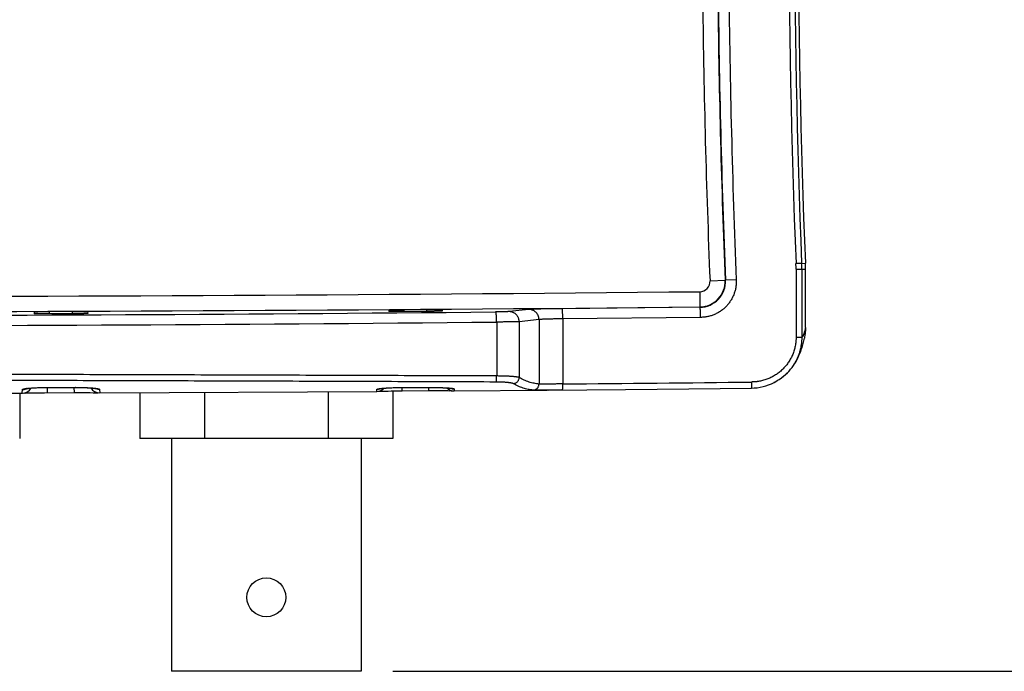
# Model space of a CAD drawing. Header units: inches. Extents: x 0 to 34, y 0 to 22.
# Tile 18 of 42: x 12.8 to 14.7, y 16.2 to 17.5. Entities that reach past the tile are written whole.
import ezdxf

# ---------------------------------------------------------------- set-up
doc = ezdxf.new("R2010")
doc.units = ezdxf.units.IN
doc.header["$LTSCALE"] = 1.87
doc.header["$MEASUREMENT"] = 0
doc.layers.get('0').update_dxf_attribs({"linetype": 'CONTINUOUS'})
doc.layers.add('DIMENSIONS', color=7, linetype='CONTINUOUS')
doc.styles.get("Standard").update_dxf_attribs({"font": 'txt', "width": 0.8})
doc.dimstyles.new('DIMSTYLE_1', dxfattribs={"dimtxt": 0.125, "dimasz": 0.18, "dimexe": 0.18, "dimexo": 0.0625, "dimgap": 0.09, "dimtad": 0, "dimtih": 1, "dimtoh": 1, "dimdec": 3, "dimzin": 4, "dimdsep": 46, "dimtxsty": 'STANDARD', "dimblk": '_FILLED', "dimblk1": '_FILLED', "dimblk2": '_FILLED', "dimcen": 0.09, "dimadec": 0, "dimazin": 0, "dimtp": 0.01, "dimtm": 0.01, "dimtfac": 1, "dimtdec": 3, "dimtofl": 0, "dimtmove": 0, "dimatfit": 3, "dimldrblk": '_FILLED', "dimfxl": 1, "dimtolj": 1, "dimtzin": 4, "dimarcsym": 0})

# ---------------------------------------------------------------- blocks, each defined once
blk = doc.blocks.new('_FILLED')
at = {"color": 0, "linetype": 'BYBLOCK'}
blk.add_solid([(0, 0), (-1, 0.174), (-1, -0.174)], dxfattribs=at)
blk = doc.blocks.new('*D2')
at = {"layer": 'DIMENSIONS', "color": 2, "linetype": 'CONTINUOUS'}
for p, q in [((14.2607, 18.6879), (16.1049, 18.6879)), ((15.9799, 18.6879), (15.9799, 17.5516)), ((15.9799, 16.1654), (15.9799, 17.3016)), ((13.4912, 16.1654), (16.1049, 16.1654))]:
    blk.add_line(p, q, dxfattribs=at)
at = {"layer": 'DIMENSIONS', "color": 2, "linetype": 'CONTINUOUS', "xscale": 0.18, "yscale": 0.18, "zscale": 0.18}
for p, rotation in [((15.9799, 18.6879), 90), ((15.9799, 16.1654), 270)]:
    blk.add_blockref('_FILLED', p, dxfattribs=dict(at, rotation=rotation))
at = {"layer": 'DIMENSIONS', "color": 2, "linetype": 'CONTINUOUS', "insert": (15.9799, 17.4891), "char_height": 0.125, "width": 1.325, "attachment_point": 2, "line_spacing_factor": 0.9}
blk.add_mtext('2.523{\\Ftxt.shx;\\W1.000000;\\H0.125000; }[64.07]', dxfattribs=at)

msp = doc.modelspace()

# ---------------------------------------------------------------- linework, layer by layer
at = {"color": 7, "linetype": 'CONTINUOUS'}
for p, q in [((14.2981, 16.971), (14.2869, 16.9705)), ((14.2872, 16.9594), (14.3057, 16.9594)), ((14.2872, 16.9594), (14.2872, 16.8248)), ((14.2981, 16.971), (14.3055, 16.9713)), ((14.2984, 16.9594), (14.2984, 16.8248)), ((14.3057, 16.8443), (14.3057, 16.9594)), ((14.1173, 16.9364), (14.1473, 16.9376)), ((14.1479, 16.9376), (14.1473, 16.9376)), ((14.1691, 16.9385), (14.1479, 16.9376)), ((14.097, 16.915), (14.0973, 16.885)), ((12.7831, 16.8752), (12.783, 16.8716)), ((12.8129, 16.8712), (12.8131, 16.8758)), ((12.8584, 16.876), (12.8131, 16.8758)), ((12.8585, 16.8714), (12.8584, 16.876)), ((12.8884, 16.8756), (12.8885, 16.872)), ((13.4832, 16.8788), (13.4831, 16.876)), ((13.5131, 16.8757), (13.5132, 16.8795)), ((13.5583, 16.8798), (13.5132, 16.8795)), ((13.5611, 16.8761), (13.5157, 16.8757)), ((13.5584, 16.8761), (13.5583, 16.8798)), ((13.5883, 16.8795), (13.5884, 16.8768)), ((13.7597, 16.8799), (13.7205, 16.8757)), ((14.0973, 16.8843), (13.8254, 16.8815)), ((14.0973, 16.8843), (14.0973, 16.885)), ((12.8599, 16.8714), (12.8142, 16.8712)), ((13.696, 16.8551), (13.696, 16.7486)), ((13.7796, 16.8599), (13.7404, 16.8557)), ((13.7404, 16.8557), (13.7404, 16.7454)), ((13.7796, 16.8599), (13.7796, 16.7327)), ((14.0986, 16.8643), (13.8265, 16.8615)), ((13.8265, 16.8615), (13.8265, 16.7329)), ((14.2984, 16.8248), (14.2872, 16.8248)), ((14.3036, 16.8234), (14.3035, 16.8232)), ((14.2953, 16.7945), (14.2963, 16.7972)), ((14.2963, 16.7972), (14.2972, 16.7998)), ((14.2972, 16.7998), (14.2981, 16.8025)), ((14.2981, 16.8024), (14.2989, 16.805)), ((14.2989, 16.805), (14.2997, 16.8076)), ((14.2997, 16.8076), (14.3004, 16.8101)), ((14.2864, 16.776), (14.2883, 16.7793)), ((14.2883, 16.7793), (14.29, 16.7826)), ((14.29, 16.7826), (14.2915, 16.7857)), ((14.2915, 16.7857), (14.2929, 16.7887)), ((14.2929, 16.7887), (14.2942, 16.7917)), ((14.2941, 16.7916), (14.2953, 16.7945)), ((14.27, 16.7548), (14.2733, 16.7583)), ((14.2733, 16.7583), (14.2764, 16.7619)), ((14.2764, 16.7618), (14.2793, 16.7654)), ((14.2792, 16.7654), (14.2819, 16.769)), ((14.2818, 16.769), (14.2842, 16.7725)), ((14.2842, 16.7725), (14.2864, 16.776)), ((14.2442, 16.7359), (14.2493, 16.7387)), ((14.2492, 16.7387), (14.254, 16.7416)), ((14.254, 16.7416), (14.2584, 16.7448)), ((14.2584, 16.7448), (14.2626, 16.748)), ((14.2625, 16.748), (14.2664, 16.7514)), ((14.2664, 16.7513), (14.27, 16.7548)), ((12.7594, 16.7146), (12.7596, 16.7217)), ((12.809, 16.726), (12.8641, 16.726)), ((12.8094, 16.7157), (12.8094, 16.726)), ((12.8118, 16.7261), (12.8118, 16.726)), ((12.8118, 16.7261), (12.8641, 16.7261)), ((12.8622, 16.7159), (12.8621, 16.726)), ((12.8642, 16.7261), (12.8641, 16.726)), ((12.912, 16.7221), (12.9122, 16.7151)), ((13.4596, 16.7181), (13.4597, 16.7222)), ((13.4816, 16.7189), (13.4878, 16.7191)), ((13.4878, 16.7191), (13.4949, 16.7192)), ((13.4912, 16.7191), (13.4912, 16.6254)), ((13.4941, 16.7192), (13.5013, 16.7193)), ((13.5008, 16.7193), (13.5084, 16.7193)), ((13.5063, 16.7193), (13.5096, 16.7193)), ((13.5096, 16.7193), (13.5096, 16.7258)), ((13.5096, 16.7193), (13.5676, 16.7197)), ((13.5141, 16.7259), (13.514, 16.7259)), ((13.514, 16.7259), (13.5141, 16.7259)), ((13.5141, 16.7259), (13.5664, 16.726)), ((13.5621, 16.7197), (13.5621, 16.7259)), ((13.5634, 16.7197), (13.5732, 16.7198)), ((13.5665, 16.726), (13.5664, 16.7259)), ((13.5664, 16.726), (13.5665, 16.726)), ((13.5732, 16.7198), (13.58, 16.7198)), ((13.5739, 16.7259), (13.5789, 16.7258)), ((13.5789, 16.7258), (13.5833, 16.7257)), ((13.5797, 16.7198), (13.586, 16.7197)), ((13.586, 16.7197), (13.5924, 16.7197)), ((13.5912, 16.7197), (13.5994, 16.7196)), ((13.5994, 16.7196), (13.6038, 16.7195)), ((13.6017, 16.7196), (13.6062, 16.7195)), ((13.606, 16.7195), (13.6077, 16.7194)), ((13.612, 16.7231), (13.6121, 16.7192)), ((13.6121, 16.7192), (13.7944, 16.7206)), ((13.7978, 16.7207), (13.7944, 16.7206)), ((13.7944, 16.7206), (13.796, 16.7206)), ((13.8261, 16.7209), (13.7978, 16.7207)), ((14.2384, 16.7331), (14.2441, 16.7358)), ((14.2441, 16.7358), (14.2433, 16.7354)), ((12.2121, 16.7136), (12.7594, 16.7146)), ((12.7542, 16.7146), (12.7542, 16.6254)), ((12.7625, 16.7148), (12.7653, 16.715)), ((12.7625, 16.7148), (12.7632, 16.7149)), ((12.7649, 16.7149), (12.7684, 16.7151)), ((12.7684, 16.7151), (12.7747, 16.7152)), ((12.7724, 16.7152), (12.7776, 16.7153)), ((12.7776, 16.7153), (12.784, 16.7154)), ((12.7829, 16.7154), (12.7892, 16.7155)), ((12.7892, 16.7155), (12.7965, 16.7156)), ((12.7965, 16.7156), (12.803, 16.7156)), ((12.803, 16.7156), (12.8622, 16.7159)), ((12.8622, 16.7159), (12.8702, 16.7159)), ((12.8676, 16.7159), (12.875, 16.7159)), ((12.8749, 16.7159), (12.8816, 16.7158)), ((12.8814, 16.7158), (12.8874, 16.7158)), ((12.8874, 16.7158), (12.8935, 16.7157)), ((12.8912, 16.7157), (12.8994, 16.7156)), ((12.8994, 16.7156), (12.9038, 16.7155)), ((12.9017, 16.7156), (12.9065, 16.7155)), ((12.9065, 16.7155), (12.9084, 16.7154)), ((12.9084, 16.7154), (12.9091, 16.7154)), ((12.9122, 16.7151), (13.4596, 16.7181)), ((12.9912, 16.7156), (12.9912, 16.6254)), ((13.1189, 16.7163), (13.1189, 16.6254)), ((13.3636, 16.7176), (13.3636, 16.6254)), ((13.4626, 16.7183), (13.4632, 16.7184)), ((13.4632, 16.7184), (13.4645, 16.7184)), ((13.4645, 16.7184), (13.4666, 16.7185)), ((13.4666, 16.7185), (13.4708, 16.7186)), ((13.4708, 16.7186), (13.4755, 16.7188)), ((13.4755, 16.7188), (13.4816, 16.7189)), ((13.4912, 16.6254), (12.9912, 16.6254)), ((13.0537, 16.6254), (13.0537, 16.1654)), ((13.4287, 16.6254), (13.4287, 16.1654)), ((13.4287, 16.1654), (13.0537, 16.1654))]:
    msp.add_line(p, q, dxfattribs=at)
for points in [[(14.3004, 16.8101), (14.3011, 16.8127), (14.3017, 16.8153), (14.3023, 16.8179), (14.303, 16.8206), (14.3035, 16.8232)], [(12.7669, 16.7235), (12.7668, 16.7235), (12.7669, 16.7235), (12.767, 16.7235), (12.7673, 16.7236), (12.7676, 16.7236), (12.7681, 16.7237), (12.7686, 16.7238), (12.7692, 16.7239), (12.77, 16.724), (12.7708, 16.7241), (12.7717, 16.7242), (12.7728, 16.7243), (12.774, 16.7245), (12.7753, 16.7246), (12.7768, 16.7247), (12.7785, 16.7249), (12.7804, 16.725), (12.7824, 16.7252), (12.7847, 16.7253), (12.7873, 16.7254), (12.7901, 16.7256), (12.7932, 16.7257), (12.7963, 16.7258), (12.7994, 16.7259), (12.8025, 16.726), (12.8058, 16.726), (12.809, 16.726)], [(12.8641, 16.726), (12.8663, 16.726), (12.869, 16.726), (12.8717, 16.726), (12.8742, 16.7259), (12.8767, 16.7258), (12.879, 16.7258), (12.8812, 16.7257), (12.8833, 16.7256), (12.8853, 16.7255), (12.8872, 16.7254), (12.889, 16.7254), (12.8906, 16.7252), (12.8922, 16.7251), (12.8937, 16.725), (12.8951, 16.7249), (12.8964, 16.7248), (12.8976, 16.7247), (12.8987, 16.7246), (12.8997, 16.7245), (12.9006, 16.7244), (12.9014, 16.7243), (12.9022, 16.7242), (12.9028, 16.7241), (12.9034, 16.724), (12.9038, 16.724), (12.9042, 16.7239), (12.9045, 16.7238), (12.9047, 16.7238), (12.9048, 16.7238), (12.9048, 16.7238)], [(13.4658, 16.7235), (13.4658, 16.7235), (13.4659, 16.7235), (13.466, 16.7235), (13.4663, 16.7236), (13.4667, 16.7236), (13.4671, 16.7237), (13.4677, 16.7238), (13.4684, 16.7239), (13.4692, 16.724), (13.47, 16.7241), (13.471, 16.7242), (13.4722, 16.7243), (13.4734, 16.7244), (13.4748, 16.7245), (13.4762, 16.7246), (13.4779, 16.7247), (13.4797, 16.7249), (13.4816, 16.725), (13.4838, 16.7251), (13.4862, 16.7252), (13.4889, 16.7254), (13.4918, 16.7255), (13.4949, 16.7256), (13.4981, 16.7257), (13.5013, 16.7257), (13.5046, 16.7258), (13.508, 16.7258), (13.5113, 16.7259)], [(13.5113, 16.7259), (13.5685, 16.7259), (13.5713, 16.7259), (13.5739, 16.7259)], [(13.5833, 16.7257), (13.5874, 16.7255), (13.5892, 16.7255), (13.5909, 16.7254), (13.5926, 16.7253), (13.5941, 16.7252), (13.5956, 16.7252), (13.5969, 16.7251), (13.5981, 16.725), (13.5993, 16.7249), (13.6003, 16.7248), (13.6012, 16.7248), (13.6021, 16.7247), (13.6029, 16.7246), (13.6036, 16.7245), (13.6042, 16.7245), (13.6047, 16.7244), (13.6052, 16.7243), (13.6055, 16.7243), (13.6058, 16.7242), (13.6059, 16.7242), (13.606, 16.7242)], [(13.6077, 16.7194), (13.609, 16.7194), (13.6091, 16.7194)], [(13.7978, 16.7207), (13.9504, 16.7221), (14.0751, 16.7233), (14.1992, 16.7247)], [(14.1992, 16.7247), (14.2046, 16.7249), (14.2104, 16.7254), (14.2162, 16.7263), (14.2219, 16.7275), (14.2275, 16.7291), (14.233, 16.7309), (14.2384, 16.7331)]]:
    msp.add_lwpolyline(points, dxfattribs=at)
msp.add_circle((13.2412, 16.3114), 0.0385, dxfattribs=at)
for centre, radius, start, end in [((32.2523, 17.6854), 17.9795, 177.72139, 182.27861), ((32.2605, 17.6854), 17.9766, 177.72253, 182.27747), ((32.2913, 17.6854), 18, 177.72643, 182.27357), ((32.3106, 17.6854), 18.178, 180.52431, 182.35744), ((32.297, 17.6854), 18.1432, 180.52477, 182.35938), ((32.2913, 17.6854), 18.1895, 180.62696, 182.35992), ((32.2913, 17.6854), 18.1595, 180.62696, 182.35992), ((14.0071, 16.9594), 0.28, 0.0001, 2.2786), ((14.0062, 16.9594), 0.2922, 0.0001, 2.2772), ((14.0057, 16.9594), 0.3, 0, 2.2736), ((14.0968, 16.9355), 0.0205, 270.575, 2.3599), ((14.0967, 16.9355), 0.0513, 270.6678, 2.3535), ((14.0968, 16.9355), 0.0505, 270.575, 2.3599), ((12.1357, 212.3491), 195.4439, 269.425038, 270.574962), ((12.1357, 212.3494), 195.4743, 269.425039, 270.574961), ((12.1357, 177.8855), 161.0179, 269.445542, 270.554458), ((12.1357, 178.2881), 161.4406, 269.446245, 270.553755), ((12.7594, 16.7346), 0.02, 270.1825, 330.3965), ((12.7596, 16.7418), 0.02, 270.1686, 291.7209), ((12.7805, 16.6285), 0.0963, 97.8334, 98.2091), ((12.7596, 16.7418), 0.02, 291.7241, 295.7706), ((12.9121, 16.7351), 0.02, 210.6838, 270.2272), ((12.9119, 16.7421), 0.02, 244.7729, 248.8279), ((12.892, 16.6294), 0.0955, 82.258, 82.5391), ((12.9119, 16.7422), 0.02, 248.8309, 270.2363), ((13.4595, 16.7381), 0.02, 270.3874, 317.0102), ((13.4596, 16.7423), 0.02, 270.3772, 288.4787), ((13.4596, 16.7423), 0.02, 288.4794, 291.9663), ((13.612, 16.7392), 0.02, 225.1365, 270.432), ((13.6119, 16.7431), 0.02, 249.206, 270.4365), ((12.488, 169.2153), 152.4883, 270.502931, 270.643215)]:
    msp.add_arc(centre, radius, start, end, dxfattribs=at)
for points, knots in [([(14.1691, 16.9385), (14.1692, 16.9373), (14.1692, 16.9355), (14.1692, 16.9331), (14.1691, 16.9313), (14.169, 16.9295), (14.1687, 16.9272), (14.1683, 16.9242), (14.1677, 16.9207), (14.1666, 16.9161), (14.1647, 16.9104), (14.1619, 16.9039), (14.1584, 16.8976), (14.155, 16.8927), (14.152, 16.8891), (14.1488, 16.8855), (14.1453, 16.8822), (14.1417, 16.8792), (14.1388, 16.8771), (14.1358, 16.8751), (14.1317, 16.8727), (14.1275, 16.8706), (14.1231, 16.8688), (14.1197, 16.8676), (14.1163, 16.8666), (14.1128, 16.8658), (14.1093, 16.8651), (14.1058, 16.8647), (14.1022, 16.8644), (14.0998, 16.8643), (14.0986, 16.8643)], [0, 0, 0, 0, 0.031279, 0.046921, 0.062562, 0.078203, 0.093844, 0.125123, 0.1564, 0.187677, 0.250206, 0.312728, 0.375241, 0.437744, 0.469002, 0.500256, 0.562738, 0.593984, 0.625228, 0.65647, 0.687709, 0.750162, 0.781396, 0.812628, 0.843858, 0.875088, 0.906317, 0.937544, 0.968773, 1, 1, 1, 1]), ([(12.7831, 16.8752), (12.7831, 16.8752), (12.7831, 16.8752), (12.7831, 16.8752), (12.7831, 16.8752), (12.7831, 16.8752), (12.7832, 16.8752), (12.7832, 16.8752), (12.7833, 16.8753), (12.7834, 16.8753), (12.7837, 16.8753), (12.784, 16.8753), (12.7844, 16.8754), (12.7848, 16.8754), (12.7854, 16.8754), (12.786, 16.8754), (12.7866, 16.8755), (12.7874, 16.8755), (12.7881, 16.8755), (12.789, 16.8755), (12.7902, 16.8756), (12.7919, 16.8756), (12.7941, 16.8756), (12.7965, 16.8757), (12.799, 16.8757), (12.8016, 16.8757), (12.8044, 16.8758), (12.8082, 16.8758), (12.8111, 16.8758), (12.8131, 16.8758)], [0, 0, 0, 0, 0.00053, 0.000968, 0.001542, 0.002258, 0.003118, 0.005276, 0.008024, 0.011362, 0.019811, 0.03061, 0.043736, 0.059161, 0.076847, 0.096754, 0.118833, 0.143032, 0.169293, 0.197552, 0.227742, 0.293618, 0.366287, 0.44505, 0.529148, 0.617772, 0.71007, 0.805152, 1, 1, 1, 1]), ([(12.8584, 16.876), (12.8604, 16.876), (12.8633, 16.876), (12.8671, 16.876), (12.8699, 16.876), (12.8725, 16.876), (12.875, 16.876), (12.8774, 16.8759), (12.8796, 16.8759), (12.8812, 16.8759), (12.8825, 16.8759), (12.8833, 16.8758), (12.8841, 16.8758), (12.8848, 16.8758), (12.8855, 16.8758), (12.8861, 16.8758), (12.8866, 16.8757), (12.8871, 16.8757), (12.8875, 16.8757), (12.8878, 16.8757), (12.888, 16.8757), (12.8882, 16.8756), (12.8883, 16.8756), (12.8883, 16.8756), (12.8884, 16.8756), (12.8884, 16.8756), (12.8884, 16.8756), (12.8884, 16.8756), (12.8884, 16.8756), (12.8884, 16.8756)], [0, 0, 0, 0, 0.194889, 0.289988, 0.382298, 0.470931, 0.555034, 0.633798, 0.706465, 0.772336, 0.802522, 0.830776, 0.857032, 0.881226, 0.9033, 0.9232, 0.940881, 0.956299, 0.969419, 0.980212, 0.988654, 0.99199, 0.994735, 0.99689, 0.997748, 0.998462, 0.999035, 0.999471, 1, 1, 1, 1]), ([(13.5157, 16.8757), (13.5146, 16.8757), (13.5126, 16.8757), (13.5095, 16.8757), (13.5064, 16.8757), (13.5035, 16.8756), (13.5006, 16.8756), (13.4978, 16.8757), (13.4953, 16.8757), (13.4929, 16.8757), (13.491, 16.8757), (13.4896, 16.8757), (13.4887, 16.8757), (13.4878, 16.8757), (13.487, 16.8758), (13.4863, 16.8758), (13.4856, 16.8758), (13.485, 16.8758), (13.4845, 16.8758), (13.4841, 16.8759), (13.4837, 16.8759), (13.4835, 16.8759), (13.4833, 16.8759), (13.4832, 16.8759), (13.4832, 16.876), (13.4831, 16.876), (13.4831, 16.876), (13.4831, 16.876), (13.4831, 16.876), (13.4831, 16.876), (13.4831, 16.876)], [0, 0, 0, 0, 0.09521, 0.190258, 0.284128, 0.375809, 0.464316, 0.548697, 0.628043, 0.701502, 0.768284, 0.798944, 0.827673, 0.854393, 0.879033, 0.901528, 0.921818, 0.93985, 0.955576, 0.968955, 0.979956, 0.988551, 0.991941, 0.994725, 0.996906, 0.997771, 0.998488, 0.999059, 0.999491, 1, 1, 1, 1]), ([(13.4832, 16.8788), (13.4832, 16.8788), (13.4832, 16.8788), (13.4832, 16.8788), (13.4832, 16.8788), (13.4832, 16.8788), (13.4832, 16.8788), (13.4833, 16.8788), (13.4834, 16.8788), (13.4835, 16.8788), (13.4838, 16.8789), (13.4841, 16.8789), (13.4845, 16.8789), (13.4849, 16.879), (13.4855, 16.879), (13.4861, 16.879), (13.4867, 16.879), (13.4874, 16.8791), (13.4882, 16.8791), (13.4891, 16.8791), (13.4903, 16.8792), (13.492, 16.8792), (13.4942, 16.8792), (13.4965, 16.8793), (13.4991, 16.8793), (13.5017, 16.8794), (13.5045, 16.8794), (13.5083, 16.8795), (13.5112, 16.8795), (13.5132, 16.8795)], [0, 0, 0, 0, 0.000531, 0.00097, 0.001544, 0.002261, 0.003121, 0.005281, 0.008031, 0.011371, 0.019823, 0.030625, 0.043755, 0.059183, 0.076872, 0.096782, 0.118864, 0.143066, 0.16933, 0.197591, 0.227783, 0.293663, 0.366334, 0.445096, 0.529192, 0.617811, 0.710101, 0.805175, 1, 1, 1, 1]), ([(13.5583, 16.8798), (13.5603, 16.8798), (13.5632, 16.8798), (13.567, 16.8799), (13.5698, 16.8799), (13.5724, 16.8799), (13.5749, 16.8799), (13.5773, 16.8798), (13.5795, 16.8798), (13.5811, 16.8798), (13.5824, 16.8798), (13.5832, 16.8798), (13.584, 16.8798), (13.5847, 16.8797), (13.5854, 16.8797), (13.586, 16.8797), (13.5865, 16.8797), (13.587, 16.8797), (13.5874, 16.8796), (13.5877, 16.8796), (13.5879, 16.8796), (13.5881, 16.8796), (13.5882, 16.8796), (13.5882, 16.8796), (13.5883, 16.8795), (13.5883, 16.8795), (13.5883, 16.8795), (13.5883, 16.8795), (13.5883, 16.8795), (13.5883, 16.8795)], [0, 0, 0, 0, 0.194908, 0.290015, 0.38233, 0.470967, 0.555073, 0.633837, 0.706503, 0.772371, 0.802556, 0.830809, 0.857062, 0.881254, 0.903325, 0.923223, 0.9409, 0.956316, 0.969433, 0.980223, 0.988662, 0.991996, 0.99474, 0.996894, 0.997751, 0.998464, 0.999036, 0.999472, 1, 1, 1, 1]), ([(13.5884, 16.8768), (13.5884, 16.8768), (13.5884, 16.8768), (13.5884, 16.8768), (13.5884, 16.8768), (13.5883, 16.8768), (13.5883, 16.8768), (13.5882, 16.8768), (13.5881, 16.8767), (13.5879, 16.8767), (13.5876, 16.8767), (13.5872, 16.8767), (13.5868, 16.8766), (13.5863, 16.8766), (13.5858, 16.8766), (13.5852, 16.8766), (13.5846, 16.8765), (13.5836, 16.8765), (13.5823, 16.8765), (13.5805, 16.8764), (13.5785, 16.8764), (13.5764, 16.8763), (13.5741, 16.8763), (13.5717, 16.8762), (13.5692, 16.8762), (13.5656, 16.8761), (13.5629, 16.8761), (13.5611, 16.8761)], [0, 0, 0, 0, 0.000527, 0.000953, 0.001508, 0.002201, 0.003033, 0.005125, 0.011034, 0.01925, 0.029764, 0.042559, 0.057609, 0.074885, 0.094349, 0.115962, 0.139678, 0.165447, 0.22292, 0.287894, 0.359814, 0.438066, 0.521981, 0.610841, 0.703883, 0.800313, 1, 1, 1, 1]), ([(13.7205, 16.8757), (13.7204, 16.8757), (13.7203, 16.8757), (13.7199, 16.8756), (13.7192, 16.8756), (13.7183, 16.8756), (13.7173, 16.8755), (13.716, 16.8755), (13.714, 16.8754), (13.7112, 16.8753), (13.7074, 16.8752), (13.7032, 16.8752), (13.6986, 16.8751), (13.6955, 16.8751), (13.6939, 16.8751)], [0, 0, 0, 0, 0.008912, 0.019631, 0.046322, 0.080054, 0.120559, 0.167559, 0.220765, 0.344368, 0.488016, 0.648045, 0.820212, 1, 1, 1, 1]), ([(13.696, 16.8551), (13.696, 16.8563), (13.696, 16.8589), (13.6958, 16.862), (13.6957, 16.8644), (13.6956, 16.866), (13.6955, 16.8676), (13.6953, 16.869), (13.6952, 16.8703), (13.695, 16.8714), (13.6949, 16.8721), (13.6948, 16.8726), (13.6948, 16.873), (13.6947, 16.8734), (13.6946, 16.8738), (13.6945, 16.8741), (13.6944, 16.8744), (13.6943, 16.8746), (13.6942, 16.8748), (13.6941, 16.8749), (13.6941, 16.875), (13.694, 16.875), (13.6939, 16.8751)], [0, 0, 0, 0, 0.190361, 0.373664, 0.460522, 0.543096, 0.620619, 0.692378, 0.757717, 0.816047, 0.842421, 0.866858, 0.889309, 0.90973, 0.928088, 0.944359, 0.958532, 0.970616, 0.980652, 0.984931, 0.988743, 1, 1, 1, 1]), ([(13.7404, 16.8557), (13.7404, 16.8564), (13.7403, 16.8577), (13.74, 16.8596), (13.7395, 16.8615), (13.7389, 16.8634), (13.738, 16.8652), (13.737, 16.8669), (13.7359, 16.8684), (13.7346, 16.8699), (13.7331, 16.8712), (13.7315, 16.8724), (13.7299, 16.8734), (13.7281, 16.8742), (13.7263, 16.8749), (13.7244, 16.8754), (13.7225, 16.8756), (13.7212, 16.8757), (13.7205, 16.8757)], [0, 0, 0, 0, 0.062917, 0.125835, 0.188736, 0.251601, 0.314415, 0.377163, 0.439833, 0.502416, 0.564906, 0.627301, 0.689602, 0.751815, 0.813948, 0.876014, 0.938025, 1, 1, 1, 1]), ([(13.8254, 16.8815), (13.8215, 16.8814), (13.8139, 16.8813), (13.8027, 16.8812), (13.7938, 16.881), (13.7871, 16.8809), (13.7825, 16.8808), (13.7783, 16.8807), (13.7744, 16.8806), (13.7709, 16.8805), (13.7678, 16.8804), (13.7651, 16.8802), (13.7632, 16.8802), (13.7619, 16.8801), (13.761, 16.88), (13.7603, 16.88), (13.7599, 16.8799), (13.7597, 16.8799)], [0, 0, 0, 0, 0.178019, 0.349575, 0.509791, 0.584219, 0.654148, 0.719057, 0.778504, 0.832085, 0.879393, 0.920093, 0.953918, 0.968168, 0.980599, 0.991219, 1, 1, 1, 1]), ([(13.7796, 16.8599), (13.7796, 16.8606), (13.7795, 16.8619), (13.7792, 16.8638), (13.7788, 16.8657), (13.7781, 16.8676), (13.7772, 16.8694), (13.7762, 16.8711), (13.7751, 16.8726), (13.7738, 16.8741), (13.7723, 16.8754), (13.7708, 16.8766), (13.7691, 16.8776), (13.7673, 16.8784), (13.7655, 16.8791), (13.7636, 16.8796), (13.7617, 16.8798), (13.7604, 16.8799), (13.7597, 16.8799)], [0, 0, 0, 0, 0.062917, 0.125835, 0.188736, 0.251601, 0.314415, 0.377164, 0.439834, 0.502416, 0.564906, 0.627301, 0.689602, 0.751815, 0.813948, 0.876014, 0.938025, 1, 1, 1, 1]), ([(13.8265, 16.8615), (13.8265, 16.8628), (13.8265, 16.8647), (13.8264, 16.8672), (13.8264, 16.869), (13.8263, 16.8708), (13.8263, 16.8724), (13.8262, 16.874), (13.8261, 16.8754), (13.826, 16.8768), (13.826, 16.8779), (13.8259, 16.8789), (13.8258, 16.8798), (13.8257, 16.8804), (13.8256, 16.8808), (13.8256, 16.881), (13.8256, 16.8812), (13.8255, 16.8813), (13.8255, 16.8814), (13.8255, 16.8814), (13.8254, 16.8814), (13.8254, 16.8815), (13.8254, 16.8815)], [0, 0, 0, 0, 0.19229, 0.28618, 0.377382, 0.46504, 0.54833, 0.62647, 0.698728, 0.764427, 0.822955, 0.873769, 0.916404, 0.950483, 0.964224, 0.975735, 0.985007, 0.992055, 0.994765, 0.996957, 0.998672, 1, 1, 1, 1]), ([(14.0986, 16.8643), (14.0986, 16.8655), (14.0986, 16.8681), (14.0985, 16.8712), (14.0984, 16.8736), (14.0983, 16.8752), (14.0983, 16.8768), (14.0982, 16.8782), (14.0981, 16.8795), (14.098, 16.8807), (14.0979, 16.8817), (14.0978, 16.8825), (14.0977, 16.883), (14.0976, 16.8833), (14.0976, 16.8836), (14.0975, 16.8838), (14.0975, 16.884), (14.0974, 16.8841), (14.0974, 16.8841), (14.0974, 16.8842), (14.0973, 16.8842), (14.0973, 16.8842), (14.0973, 16.8843)], [0, 0, 0, 0, 0.19193, 0.37669, 0.464201, 0.547359, 0.625387, 0.697553, 0.763186, 0.821677, 0.872487, 0.91516, 0.933328, 0.949332, 0.963147, 0.974755, 0.984158, 0.988042, 0.991392, 0.994223, 0.996565, 1, 1, 1, 1]), ([(12.8142, 16.8712), (12.8132, 16.8712), (12.8112, 16.8712), (12.8082, 16.8712), (12.8053, 16.8712), (12.8024, 16.8712), (12.7996, 16.8712), (12.797, 16.8712), (12.7945, 16.8713), (12.7923, 16.8713), (12.7905, 16.8713), (12.7892, 16.8713), (12.7883, 16.8713), (12.7875, 16.8714), (12.7867, 16.8714), (12.786, 16.8714), (12.7854, 16.8714), (12.7848, 16.8715), (12.7843, 16.8715), (12.7839, 16.8715), (12.7836, 16.8715), (12.7834, 16.8715), (12.7832, 16.8716), (12.7831, 16.8716), (12.7831, 16.8716), (12.783, 16.8716), (12.783, 16.8716), (12.783, 16.8716), (12.783, 16.8716), (12.783, 16.8716), (12.783, 16.8716)], [0, 0, 0, 0, 0.096659, 0.192751, 0.287303, 0.379351, 0.467957, 0.55222, 0.631279, 0.704332, 0.770634, 0.801041, 0.829514, 0.855981, 0.880375, 0.902634, 0.922704, 0.940534, 0.956079, 0.969302, 0.980172, 0.988665, 0.992016, 0.994769, 0.996925, 0.997781, 0.998491, 0.999058, 0.999487, 1, 1, 1, 1]), ([(12.8885, 16.872), (12.8885, 16.872), (12.8885, 16.872), (12.8885, 16.872), (12.8885, 16.872), (12.8885, 16.872), (12.8884, 16.872), (12.8883, 16.872), (12.8882, 16.872), (12.8879, 16.8719), (12.8876, 16.8719), (12.8873, 16.8719), (12.8868, 16.8719), (12.8863, 16.8718), (12.8858, 16.8718), (12.8852, 16.8718), (12.8845, 16.8718), (12.8834, 16.8717), (12.882, 16.8717), (12.8802, 16.8716), (12.8781, 16.8716), (12.8758, 16.8716), (12.8735, 16.8715), (12.8709, 16.8715), (12.8683, 16.8715), (12.8646, 16.8714), (12.8618, 16.8714), (12.8599, 16.8714)], [0, 0, 0, 0, 0.000522, 0.000948, 0.001507, 0.002205, 0.003045, 0.005157, 0.011127, 0.019431, 0.030058, 0.04299, 0.058198, 0.07565, 0.095307, 0.117127, 0.14106, 0.167052, 0.224975, 0.290375, 0.362659, 0.441172, 0.525201, 0.613983, 0.706711, 0.802541, 1, 1, 1, 1]), ([(13.7404, 16.8557), (13.7403, 16.8557), (13.74, 16.8557), (13.7393, 16.8556), (13.7382, 16.8556), (13.7367, 16.8556), (13.7349, 16.8555), (13.7329, 16.8555), (13.7296, 16.8554), (13.7248, 16.8553), (13.7185, 16.8552), (13.7115, 16.8552), (13.7039, 16.8551), (13.6987, 16.8551), (13.696, 16.8551)], [0, 0, 0, 0, 0.008866, 0.019545, 0.046259, 0.079971, 0.120461, 0.167462, 0.220666, 0.344242, 0.487944, 0.647996, 0.82019, 1, 1, 1, 1]), ([(13.8265, 16.8615), (13.8237, 16.8614), (13.8183, 16.8613), (13.8103, 16.8612), (13.8039, 16.861), (13.7992, 16.8609), (13.7959, 16.8608), (13.7929, 16.8607), (13.7901, 16.8606), (13.7876, 16.8605), (13.7853, 16.8604), (13.7834, 16.8603), (13.7821, 16.8602), (13.7811, 16.8601), (13.7805, 16.86), (13.78, 16.86), (13.7797, 16.8599), (13.7796, 16.8599)], [0, 0, 0, 0, 0.177959, 0.349461, 0.50964, 0.584049, 0.653956, 0.718865, 0.778318, 0.831893, 0.879212, 0.91994, 0.953793, 0.968066, 0.980537, 0.991189, 1, 1, 1, 1]), ([(14.3057, 16.8443), (14.3056, 16.8436), (14.3053, 16.8422), (14.3048, 16.8402), (14.3044, 16.8384), (14.3039, 16.8366), (14.3035, 16.835), (14.303, 16.8335), (14.3025, 16.8321), (14.3021, 16.8308), (14.3016, 16.8296), (14.3012, 16.8286), (14.3007, 16.8277), (14.3002, 16.8268), (14.2998, 16.8261), (14.2993, 16.8256), (14.2989, 16.8251), (14.2985, 16.8249), (14.2984, 16.8248)], [0, 0, 0, 0, 0.100804, 0.196443, 0.286918, 0.372213, 0.452307, 0.527199, 0.596893, 0.6614, 0.720744, 0.774963, 0.824122, 0.868318, 0.907703, 0.942512, 0.973099, 1, 1, 1, 1]), ([(14.3057, 16.8437), (14.3057, 16.8429), (14.3057, 16.8411), (14.3056, 16.8386), (14.3054, 16.836), (14.3052, 16.8334), (14.3049, 16.8309), (14.3044, 16.8275), (14.3039, 16.8249), (14.3035, 16.8232)], [0, 0, 0, 0, 0.125245, 0.249871, 0.374751, 0.499864, 0.624947, 0.74996, 1, 1, 1, 1]), ([(14.2872, 16.8248), (14.2872, 16.8233), (14.2871, 16.8212), (14.2869, 16.8183), (14.2867, 16.8155), (14.2862, 16.8119), (14.2855, 16.8077), (14.2846, 16.8035), (14.283, 16.7979), (14.2811, 16.7925), (14.2788, 16.7873), (14.2762, 16.7821), (14.2725, 16.776), (14.2674, 16.7691), (14.2617, 16.7627), (14.2553, 16.7569), (14.2484, 16.7517), (14.2411, 16.7472), (14.2333, 16.7435), (14.2266, 16.741), (14.2211, 16.7395), (14.2169, 16.7385), (14.2134, 16.7378), (14.2105, 16.7374), (14.2084, 16.7372), (14.2063, 16.737), (14.2034, 16.7368), (14.2013, 16.7367), (14.1998, 16.7367)], [0, 0, 0, 0, 0.031286, 0.046931, 0.062575, 0.09386, 0.125144, 0.156427, 0.187709, 0.250248, 0.281523, 0.312796, 0.375316, 0.437823, 0.500319, 0.562802, 0.625274, 0.687736, 0.750187, 0.812632, 0.843861, 0.875089, 0.906316, 0.921931, 0.937545, 0.953159, 0.968774, 1, 1, 1, 1]), ([(14.2984, 16.8248), (14.2984, 16.8225), (14.2983, 16.8191), (14.2979, 16.8145), (14.2973, 16.81), (14.2963, 16.8043), (14.2947, 16.7977), (14.2926, 16.7911), (14.2901, 16.7848), (14.2871, 16.7786), (14.2838, 16.7726), (14.28, 16.7669), (14.2758, 16.7614), (14.2713, 16.7563), (14.2665, 16.7514), (14.2613, 16.7469), (14.2558, 16.7428), (14.2501, 16.7391), (14.2461, 16.7368), (14.2441, 16.7358)], [0, 0, 0, 0, 0.062526, 0.093793, 0.125061, 0.187585, 0.250107, 0.312626, 0.375141, 0.437652, 0.500158, 0.562658, 0.625153, 0.687642, 0.750125, 0.812602, 0.875074, 0.937539, 1, 1, 1, 1]), ([(13.696, 16.7486), (13.6312, 16.7488), (13.5014, 16.7492), (13.3067, 16.7499), (13.1118, 16.7505), (12.9168, 16.7511), (12.7216, 16.7516), (12.5264, 16.7519), (12.3311, 16.7522), (12.1357, 16.7522), (11.9404, 16.7522), (11.7451, 16.7519), (11.5499, 16.7516), (11.3547, 16.7511), (11.1597, 16.7505), (10.9648, 16.7499), (10.7701, 16.7492), (10.6403, 16.7488), (10.5755, 16.7486)], [0, 0, 0, 0, 0.062337, 0.124739, 0.187197, 0.249702, 0.312244, 0.374814, 0.437402, 0.5, 0.562598, 0.625186, 0.687756, 0.750298, 0.812803, 0.875261, 0.937663, 1, 1, 1, 1]), ([(13.6949, 16.7366), (13.6301, 16.7369), (13.5005, 16.7373), (13.3059, 16.738), (13.1111, 16.7386), (12.9162, 16.7392), (12.7212, 16.7397), (12.5261, 16.7401), (12.3309, 16.7403), (12.1357, 16.7404), (11.9405, 16.7403), (11.7454, 16.7401), (11.5503, 16.7397), (11.3552, 16.7392), (11.1603, 16.7386), (10.9656, 16.738), (10.771, 16.7373), (10.6413, 16.7369), (10.5765, 16.7366)], [0, 0, 0, 0, 0.062335, 0.124737, 0.187194, 0.249699, 0.312241, 0.374812, 0.437401, 0.5, 0.562599, 0.625188, 0.687759, 0.750301, 0.812806, 0.875263, 0.937665, 1, 1, 1, 1]), ([(13.6949, 16.7366), (13.695, 16.7367), (13.695, 16.7367), (13.6951, 16.7368), (13.6951, 16.7369), (13.6952, 16.7372), (13.6953, 16.7375), (13.6954, 16.7379), (13.6955, 16.7385), (13.6955, 16.7391), (13.6956, 16.7398), (13.6957, 16.7406), (13.6958, 16.7414), (13.6959, 16.7427), (13.6959, 16.7443), (13.696, 16.7464), (13.696, 16.7478), (13.696, 16.7486)], [0, 0, 0, 0, 0.00762, 0.016969, 0.02813, 0.041143, 0.072749, 0.111718, 0.15782, 0.210731, 0.270047, 0.335306, 0.405985, 0.481515, 0.644638, 0.819369, 1, 1, 1, 1]), ([(13.7404, 16.7454), (13.7403, 16.7455), (13.74, 16.7456), (13.7395, 16.7458), (13.7389, 16.7459), (13.7383, 16.7461), (13.7376, 16.7462), (13.7365, 16.7464), (13.735, 16.7466), (13.7329, 16.7469), (13.7305, 16.7472), (13.7279, 16.7474), (13.7251, 16.7476), (13.722, 16.7478), (13.7175, 16.7481), (13.7128, 16.7483), (13.7078, 16.7484), (13.704, 16.7485), (13.7, 16.7485), (13.6974, 16.7486), (13.696, 16.7486)], [0, 0, 0, 0, 0.009442, 0.020573, 0.033404, 0.047936, 0.064157, 0.082052, 0.122769, 0.169863, 0.223057, 0.282023, 0.34639, 0.41575, 0.489657, 0.649171, 0.73374, 0.820785, 0.909733, 1, 1, 1, 1]), ([(13.7287, 16.7335), (13.7294, 16.7335), (13.7309, 16.7337), (13.7331, 16.7344), (13.7352, 16.7356), (13.7369, 16.7371), (13.7384, 16.7389), (13.7395, 16.7409), (13.7402, 16.7431), (13.7404, 16.7447), (13.7404, 16.7454)], [0, 0, 0, 0, 0.123918, 0.248316, 0.373178, 0.498417, 0.623895, 0.749437, 0.874861, 1, 1, 1, 1]), ([(13.7796, 16.7327), (13.778, 16.7329), (13.7747, 16.7332), (13.7697, 16.7341), (13.7648, 16.7352), (13.7599, 16.7366), (13.755, 16.7384), (13.7484, 16.7411), (13.7436, 16.7436), (13.7404, 16.7454)], [0, 0, 0, 0, 0.118864, 0.238694, 0.3599, 0.482883, 0.608032, 0.735718, 1, 1, 1, 1]), ([(12.7596, 16.7217), (12.7596, 16.7218), (12.7596, 16.7218), (12.7596, 16.7219), (12.7597, 16.7219), (12.7598, 16.722), (12.7599, 16.7221), (12.7601, 16.7223), (12.7604, 16.7224), (12.7607, 16.7225), (12.761, 16.7226), (12.7615, 16.7228), (12.762, 16.7229), (12.7627, 16.7231), (12.7638, 16.7233), (12.7652, 16.7236), (12.7662, 16.7237), (12.7668, 16.7238)], [0, 0, 0, 0, 0.008341, 0.017189, 0.026881, 0.037667, 0.06316, 0.09465, 0.132632, 0.177337, 0.228869, 0.28728, 0.352591, 0.424802, 0.589821, 0.781834, 1, 1, 1, 1]), ([(12.7674, 16.7239), (12.768, 16.724), (12.7693, 16.7241), (12.7713, 16.7244), (12.7735, 16.7246), (12.7767, 16.7249), (12.781, 16.7252), (12.7866, 16.7255), (12.7925, 16.7258), (12.7988, 16.726), (12.8052, 16.7261), (12.8096, 16.7261), (12.8118, 16.7261)], [0, 0, 0, 0, 0.041663, 0.087165, 0.136351, 0.18901, 0.303827, 0.429756, 0.564705, 0.706348, 0.852292, 1, 1, 1, 1]), ([(12.8642, 16.7261), (12.8652, 16.7261), (12.8672, 16.7261), (12.8712, 16.7261), (12.8761, 16.726), (12.8817, 16.7258), (12.8871, 16.7256), (12.8921, 16.7253), (12.896, 16.725), (12.8989, 16.7248), (12.9009, 16.7246), (12.9027, 16.7244), (12.9038, 16.7242), (12.9044, 16.7242)], [0, 0, 0, 0, 0.075151, 0.14981, 0.296547, 0.438055, 0.572249, 0.697244, 0.81122, 0.863565, 0.912587, 0.95812, 1, 1, 1, 1]), ([(12.9049, 16.7241), (12.9054, 16.724), (12.9064, 16.7239), (12.9079, 16.7236), (12.9089, 16.7234), (12.9097, 16.7232), (12.9102, 16.7231), (12.9106, 16.723), (12.9109, 16.7229), (12.9113, 16.7227), (12.9115, 16.7226), (12.9117, 16.7225), (12.9119, 16.7224), (12.9119, 16.7223), (12.912, 16.7222), (12.912, 16.7222), (12.912, 16.7221), (12.912, 16.7221)], [0, 0, 0, 0, 0.218411, 0.410501, 0.57568, 0.648017, 0.713438, 0.771907, 0.823421, 0.868033, 0.90589, 0.937254, 0.9626, 0.973301, 0.982913, 0.991698, 1, 1, 1, 1]), ([(13.4597, 16.7222), (13.4597, 16.7222), (13.4597, 16.7223), (13.4597, 16.7223), (13.4598, 16.7224), (13.4598, 16.7224), (13.4599, 16.7225), (13.4601, 16.7226), (13.4603, 16.7227), (13.4606, 16.7228), (13.4609, 16.7229), (13.4613, 16.723), (13.4617, 16.7231), (13.4623, 16.7232), (13.4632, 16.7234), (13.4645, 16.7236), (13.4653, 16.7237), (13.4658, 16.7237)], [0, 0, 0, 0, 0.007, 0.014601, 0.023185, 0.033013, 0.056995, 0.087408, 0.124668, 0.168959, 0.22034, 0.27883, 0.344432, 0.417132, 0.583721, 0.778238, 1, 1, 1, 1]), ([(13.4658, 16.7237), (13.4664, 16.7238), (13.4677, 16.724), (13.4698, 16.7242), (13.472, 16.7244), (13.4745, 16.7246), (13.4771, 16.7248), (13.481, 16.725), (13.4862, 16.7253), (13.4927, 16.7256), (13.4996, 16.7258), (13.5068, 16.7259), (13.5116, 16.7259), (13.514, 16.7259)], [0, 0, 0, 0, 0.038347, 0.081181, 0.128313, 0.179535, 0.234578, 0.293146, 0.419668, 0.556566, 0.700943, 0.849806, 1, 1, 1, 1]), ([(13.5665, 16.726), (13.5675, 16.726), (13.5695, 16.7259), (13.5735, 16.7259), (13.5784, 16.7259), (13.5841, 16.7257), (13.5894, 16.7255), (13.5943, 16.7253), (13.5981, 16.7251), (13.6008, 16.7249), (13.6027, 16.7248), (13.6044, 16.7246), (13.6055, 16.7245), (13.606, 16.7244)], [0, 0, 0, 0, 0.077449, 0.15416, 0.3042, 0.447833, 0.582882, 0.70738, 0.819424, 0.870271, 0.917432, 0.960732, 1, 1, 1, 1]), ([(13.606, 16.7244), (13.6065, 16.7244), (13.6073, 16.7243), (13.6086, 16.7241), (13.6095, 16.724), (13.6101, 16.7238), (13.6105, 16.7238), (13.6108, 16.7237), (13.6112, 16.7236), (13.6114, 16.7235), (13.6116, 16.7234), (13.6118, 16.7233), (13.6119, 16.7233), (13.612, 16.7232), (13.612, 16.7231), (13.612, 16.7231), (13.612, 16.7231), (13.612, 16.7231)], [0, 0, 0, 0, 0.222205, 0.417084, 0.584084, 0.656968, 0.722698, 0.781229, 0.83254, 0.876674, 0.913739, 0.943927, 0.96762, 0.977278, 0.985689, 0.99313, 1, 1, 1, 1]), ([(13.7287, 16.7335), (13.7286, 16.7336), (13.7283, 16.7337), (13.728, 16.7338), (13.7276, 16.734), (13.7271, 16.7341), (13.7266, 16.7343), (13.7257, 16.7345), (13.7246, 16.7347), (13.723, 16.735), (13.7212, 16.7352), (13.7192, 16.7355), (13.7171, 16.7357), (13.7147, 16.7359), (13.7113, 16.7362), (13.7067, 16.7364), (13.702, 16.7366), (13.698, 16.7366), (13.696, 16.7366), (13.6949, 16.7366)], [0, 0, 0, 0, 0.009857, 0.021315, 0.034349, 0.049019, 0.065354, 0.083333, 0.124125, 0.171185, 0.224269, 0.283106, 0.347326, 0.416505, 0.490217, 0.649437, 0.820869, 0.90977, 1, 1, 1, 1]), ([(13.7679, 16.7207), (13.7662, 16.7209), (13.7629, 16.7212), (13.758, 16.7221), (13.7531, 16.7232), (13.7482, 16.7247), (13.7433, 16.7264), (13.7367, 16.7292), (13.7318, 16.7317), (13.7287, 16.7335)], [0, 0, 0, 0, 0.118817, 0.238607, 0.359784, 0.482751, 0.6079, 0.735607, 1, 1, 1, 1]), ([(13.7679, 16.7207), (13.7683, 16.7207), (13.769, 16.7208), (13.7702, 16.721), (13.7713, 16.7213), (13.7724, 16.7217), (13.7734, 16.7222), (13.7744, 16.7228), (13.7753, 16.7235), (13.7765, 16.7245), (13.7777, 16.7261), (13.7788, 16.7281), (13.7794, 16.7304), (13.7796, 16.7319), (13.7796, 16.7327)], [0, 0, 0, 0, 0.062021, 0.124077, 0.186183, 0.248354, 0.310603, 0.372937, 0.435363, 0.497883, 0.623046, 0.748525, 0.87422, 1, 1, 1, 1]), ([(13.7944, 16.7206), (13.7928, 16.7206), (13.7895, 16.7206), (13.785, 16.7206), (13.7808, 16.7205), (13.7772, 16.7205), (13.7744, 16.7206), (13.7725, 16.7206), (13.7713, 16.7206), (13.7702, 16.7206), (13.7693, 16.7206), (13.7685, 16.7207), (13.7681, 16.7207), (13.7679, 16.7207)], [0, 0, 0, 0, 0.188805, 0.362341, 0.518956, 0.657079, 0.775263, 0.826532, 0.872417, 0.912799, 0.94753, 0.976608, 1, 1, 1, 1]), ([(13.8265, 16.7329), (13.8237, 16.7329), (13.8183, 16.7328), (13.8103, 16.7327), (13.8028, 16.7327), (13.7971, 16.7326), (13.7929, 16.7326), (13.7901, 16.7325), (13.7876, 16.7325), (13.7853, 16.7325), (13.7834, 16.7326), (13.7821, 16.7326), (13.7811, 16.7326), (13.7805, 16.7327), (13.78, 16.7327), (13.7797, 16.7327), (13.7796, 16.7327)], [0, 0, 0, 0, 0.178042, 0.349622, 0.509868, 0.654228, 0.71915, 0.778603, 0.832167, 0.879461, 0.92015, 0.953948, 0.968188, 0.980622, 0.991233, 1, 1, 1, 1]), ([(13.8261, 16.7209), (13.8261, 16.7209), (13.8261, 16.7209), (13.8261, 16.7209), (13.8261, 16.721), (13.8261, 16.721), (13.8261, 16.721), (13.8262, 16.7211), (13.8262, 16.7212), (13.8262, 16.7213), (13.8262, 16.7215), (13.8262, 16.7216), (13.8263, 16.7218), (13.8263, 16.7221), (13.8263, 16.7225), (13.8264, 16.723), (13.8264, 16.7237), (13.8264, 16.7245), (13.8265, 16.7253), (13.8265, 16.7263), (13.8265, 16.7273), (13.8265, 16.7287), (13.8265, 16.7306), (13.8265, 16.7321), (13.8265, 16.7329)], [0, 0, 0, 0, 0.001172, 0.002618, 0.004495, 0.006876, 0.009796, 0.013271, 0.021919, 0.032853, 0.046069, 0.061549, 0.079264, 0.099177, 0.121243, 0.171627, 0.22995, 0.295658, 0.368126, 0.446661, 0.530512, 0.618874, 0.805706, 1, 1, 1, 1]), ([(14.1992, 16.7247), (14.1992, 16.7247), (14.1993, 16.7247), (14.1993, 16.7247), (14.1993, 16.7247), (14.1993, 16.7247), (14.1993, 16.7248), (14.1994, 16.7249), (14.1994, 16.725), (14.1994, 16.7252), (14.1995, 16.7254), (14.1995, 16.7256), (14.1995, 16.7258), (14.1996, 16.7262), (14.1996, 16.7267), (14.1997, 16.7274), (14.1997, 16.7282), (14.1998, 16.7291), (14.1998, 16.7304), (14.1998, 16.7321), (14.1999, 16.7343), (14.1998, 16.7359), (14.1998, 16.7367)], [0, 0, 0, 0, 0.001538, 0.003293, 0.005415, 0.00799, 0.014666, 0.023512, 0.034589, 0.047909, 0.063462, 0.081226, 0.101168, 0.123244, 0.173606, 0.231854, 0.297446, 0.369762, 0.448116, 0.619894, 0.806229, 1, 1, 1, 1])]:
    msp.add_open_spline(points, degree=3, knots=knots, dxfattribs=at)
for points in [[(12.8118, 16.7261), (12.8118, 16.7261), (12.8118, 16.7261), (12.8118, 16.7261)], [(12.8641, 16.7261), (12.8641, 16.7261), (12.8642, 16.7261), (12.8642, 16.7261)], [(13.606, 16.7244), (13.606, 16.7244), (13.606, 16.7244), (13.606, 16.7244)]]:
    msp.add_open_spline(points, degree=3, dxfattribs=at)

# ---------------------------------------------------------------- dimensions: what is measured, and where the dimension line sits
at = {"layer": 'DIMENSIONS', "color": 2, "linetype": 'CONTINUOUS'}
dim = msp.add_linear_dim(base=(15.9798705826, 18.6878554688), p1=(13.4912421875, 16.1653554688), p2=(14.2606956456, 18.6878554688), angle=90, dimstyle='DIMSTYLE_1', dxfattribs=at)
dim.commit()
dim.dimension.update_dxf_attribs({"geometry": '*D2', "text_midpoint": (15.8298705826, 17.4266054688), "dimtype": 160})

doc.saveas('drawing.dxf')
